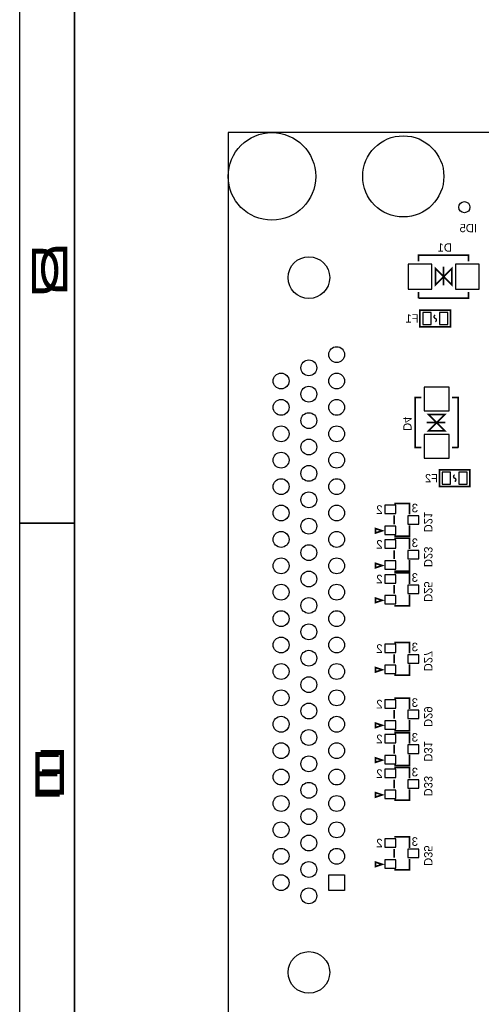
# Model space of a CAD drawing. Extents: x -19 to 391, y -43 to 244.
# Tile 13 of 34: x -19 to 23, y 10 to 100. Entities that reach past the tile are written whole.
import ezdxf

# ---------------------------------------------------------------- set-up
doc = ezdxf.new("R2010")
doc.units = 0
for name, color, linetype in [('BOARD_GEOMETRY_DIMENSION', 2, 'CONTINUOUS'), ('BOARD_GEOMETRY_OUTLINE', 3, 'CONTINUOUS'), ('BOARD_GEOMETRY_SILKSCREEN_B', 1, 'CONTINUOUS'), ('PACKAGE_GEOMETRY_SILKSCREEN_B', 4, 'CONTINUOUS'), ('PIN_B', 5, 'CONTINUOUS'), ('REF_DES_SILKSCREEN_B', 6, 'CONTINUOUS')]:
    doc.layers.add(name, color=color, linetype=linetype)

msp = doc.modelspace()

# ---------------------------------------------------------------- linework, layer by layer
at = {"layer": 'BOARD_GEOMETRY_DIMENSION'}
msp.add_lwpolyline([(-19.05, -43.18), (-19.05, 243.819934), (390.949942, 243.819934), (390.949942, -43.18)], close=True, dxfattribs=at)
for points in [[(-14.05001, 238.819944), (-14.05001, -38.179756)], [(-14.05001, 54.319932), (-19.05, 54.319932)]]:
    msp.add_lwpolyline(points, dxfattribs=at)
at = {"layer": 'BOARD_GEOMETRY_OUTLINE'}
msp.add_lwpolyline([(0, 0), (159.999934, 0), (159.999934, 90.000074), (0, 90.000074)], close=True, dxfattribs=at)
at = {"layer": 'BOARD_GEOMETRY_SILKSCREEN_B'}
msp.add_lwpolyline([(-19.05, -43.18), (-19.05, 243.819934), (390.949942, 243.819934), (390.949942, -43.18)], close=True, dxfattribs=at)
for points in [[(-14.05001, -38.179756), (-14.05001, 238.819944)], [(-19.05, 54.319932), (-14.05001, 54.319932)]]:
    msp.add_lwpolyline(points, dxfattribs=at)
at = {"layer": 'PACKAGE_GEOMETRY_SILKSCREEN_B', "const_width": 0.1524}
for points in [[(21.969984, 78.235048), (21.969984, 78.805024), (17.400016, 78.805024), (17.400016, 78.235048)], [(19.685, 76.0349), (19.685, 77.734922)], [(17.400016, 75.434952), (17.400016, 74.864976)], [(17.400016, 74.864976), (21.969984, 74.864976), (21.969984, 75.434952)], [(17.649952, 65.784984), (17.079976, 65.784984), (17.079976, 61.215016), (17.649952, 61.215016)], [(21.020024, 61.215016), (21.020024, 65.784984), (20.450048, 65.784984)], [(19.8501, 63.5), (18.150078, 63.5)], [(20.450048, 61.215016), (21.020024, 61.215016)], [(15.174976, 56.110124), (16.575024, 56.110124), (16.575024, 55.110126)], [(15.174976, 54.20995), (15.174976, 55.01005)], [(16.575024, 54.109874), (16.575024, 53.109876), (15.174976, 53.109876)], [(15.174976, 52.935124), (16.575024, 52.935124), (16.575024, 51.935126)], [(15.174976, 51.03495), (15.174976, 51.83505)], [(16.575024, 50.934874), (16.575024, 49.934876), (15.174976, 49.934876)], [(15.174976, 49.760124), (16.575024, 49.760124), (16.575024, 48.760126)], [(15.174976, 47.85995), (15.174976, 48.66005)], [(16.575024, 47.759874), (16.575024, 46.759876), (15.174976, 46.759876)], [(15.174976, 43.410124), (16.575024, 43.410124), (16.575024, 42.410126)], [(15.174976, 41.50995), (15.174976, 42.31005)], [(16.575024, 41.409874), (16.575024, 40.409876), (15.174976, 40.409876)], [(15.174976, 38.330124), (16.575024, 38.330124), (16.575024, 37.330126)], [(15.174976, 36.42995), (15.174976, 37.23005)], [(16.575024, 36.329874), (16.575024, 35.329876), (15.174976, 35.329876)], [(15.174976, 35.155124), (16.575024, 35.155124), (16.575024, 34.155126)], [(15.174976, 33.25495), (15.174976, 34.05505)], [(16.575024, 33.154874), (16.575024, 32.154876), (15.174976, 32.154876)], [(15.174976, 31.980124), (16.575024, 31.980124), (16.575024, 30.980126)], [(15.174976, 30.07995), (15.174976, 30.88005)], [(16.575024, 29.979874), (16.575024, 28.979876), (15.174976, 28.979876)], [(15.174976, 25.630124), (16.575024, 25.630124), (16.575024, 24.630126)], [(15.174976, 23.72995), (15.174976, 24.53005)], [(16.575024, 23.629874), (16.575024, 22.629876), (15.174976, 22.629876)]]:
    msp.add_lwpolyline(points, dxfattribs=at)
for points in [[(18.934938, 76.084938), (18.934938, 77.585062), (20.435062, 76.084938), (20.435062, 77.585062)], [(17.526, 72.263), (20.32, 72.263), (20.32, 73.787), (17.526, 73.787)], [(19.800062, 62.749938), (18.299938, 62.749938), (19.800062, 64.250062), (18.299938, 64.250062)], [(19.304, 57.658), (22.098, 57.658), (22.098, 59.182), (19.304, 59.182)], [(14.074902, 53.610002), (13.474954, 53.410104), (13.474954, 53.8099)], [(14.074902, 50.435002), (13.474954, 50.235104), (13.474954, 50.6349)], [(14.074902, 47.260002), (13.474954, 47.060104), (13.474954, 47.4599)], [(14.074902, 40.910002), (13.474954, 40.710104), (13.474954, 41.1099)], [(14.074902, 35.830002), (13.474954, 35.630104), (13.474954, 36.0299)], [(14.074902, 32.655002), (13.474954, 32.455104), (13.474954, 32.8549)], [(14.074902, 29.480002), (13.474954, 29.280104), (13.474954, 29.6799)], [(14.074902, 23.130002), (13.474954, 22.930104), (13.474954, 23.3299)]]:
    msp.add_lwpolyline(points, close=True, dxfattribs=at)
at = {"layer": 'PACKAGE_GEOMETRY_SILKSCREEN_B', "const_width": 0.127}
for points in [[(18.923, 73.324974, 0.720751), (18.923, 73.025)], [(18.923, 72.725026, 0.720751), (18.923, 73.025)], [(20.701, 58.719974, 0.720751), (20.701, 58.42)], [(20.701, 58.120026, 0.720751), (20.701, 58.42)]]:
    msp.add_lwpolyline(points, format="xyb", dxfattribs=at)
at = {"layer": 'PIN_B'}
for points in [[(16.445484, 77.978), (16.445484, 75.692), (18.604484, 75.692), (18.604484, 77.978)], [(20.765516, 77.978), (20.765516, 75.692), (22.924516, 75.692), (22.924516, 77.978)], [(17.78, 73.5711), (17.78, 72.4789), (18.542, 72.4789), (18.542, 73.5711)], [(19.304, 73.5711), (19.304, 72.4789), (20.066, 72.4789), (20.066, 73.5711)], [(17.907, 64.580516), (20.193, 64.580516), (20.193, 66.739516), (17.907, 66.739516)], [(17.907, 60.260484), (20.193, 60.260484), (20.193, 62.419484), (17.907, 62.419484)], [(19.558, 58.9661), (19.558, 57.8739), (20.32, 57.8739), (20.32, 58.9661)], [(21.082, 58.9661), (21.082, 57.8739), (21.844, 57.8739), (21.844, 58.9661)], [(14.316964, 55.18404), (15.332964, 55.18404), (15.332964, 55.94604), (14.316964, 55.94604)], [(16.417036, 54.229), (17.433036, 54.229), (17.433036, 54.991), (16.417036, 54.991)], [(14.316964, 53.27396), (15.332964, 53.27396), (15.332964, 54.03596), (14.316964, 54.03596)], [(14.316964, 52.00904), (15.332964, 52.00904), (15.332964, 52.77104), (14.316964, 52.77104)], [(16.417036, 51.054), (17.433036, 51.054), (17.433036, 51.816), (16.417036, 51.816)], [(14.316964, 50.09896), (15.332964, 50.09896), (15.332964, 50.86096), (14.316964, 50.86096)], [(14.316964, 48.83404), (15.332964, 48.83404), (15.332964, 49.59604), (14.316964, 49.59604)], [(16.417036, 47.879), (17.433036, 47.879), (17.433036, 48.641), (16.417036, 48.641)], [(14.316964, 46.92396), (15.332964, 46.92396), (15.332964, 47.68596), (14.316964, 47.68596)], [(14.316964, 42.48404), (15.332964, 42.48404), (15.332964, 43.24604), (14.316964, 43.24604)], [(16.417036, 41.529), (17.433036, 41.529), (17.433036, 42.291), (16.417036, 42.291)], [(14.316964, 40.57396), (15.332964, 40.57396), (15.332964, 41.33596), (14.316964, 41.33596)], [(14.316964, 37.40404), (15.332964, 37.40404), (15.332964, 38.16604), (14.316964, 38.16604)], [(16.417036, 36.449), (17.433036, 36.449), (17.433036, 37.211), (16.417036, 37.211)], [(14.316964, 35.49396), (15.332964, 35.49396), (15.332964, 36.25596), (14.316964, 36.25596)], [(14.316964, 34.22904), (15.332964, 34.22904), (15.332964, 34.99104), (14.316964, 34.99104)], [(16.417036, 33.274), (17.433036, 33.274), (17.433036, 34.036), (16.417036, 34.036)], [(14.316964, 32.31896), (15.332964, 32.31896), (15.332964, 33.08096), (14.316964, 33.08096)], [(14.316964, 31.05404), (15.332964, 31.05404), (15.332964, 31.81604), (14.316964, 31.81604)], [(16.417036, 30.099), (17.433036, 30.099), (17.433036, 30.861), (16.417036, 30.861)], [(14.316964, 29.14396), (15.332964, 29.14396), (15.332964, 29.90596), (14.316964, 29.90596)], [(14.316964, 24.70404), (15.332964, 24.70404), (15.332964, 25.46604), (14.316964, 25.46604)], [(16.417036, 23.749), (17.433036, 23.749), (17.433036, 24.511), (16.417036, 24.511)], [(14.316964, 22.79396), (15.332964, 22.79396), (15.332964, 23.55596), (14.316964, 23.55596)], [(9.19226, 22.178264), (10.64006, 22.178264), (10.64006, 20.730464), (9.19226, 20.730464)]]:
    msp.add_lwpolyline(points, close=True, dxfattribs=at)
for centre, radius in [((3.999992, 86.000082), 4.0005), ((15.999968, 86.000082), 3.7084), ((21.59, 83.185), 0.508), ((7.37616, 76.750164), 1.905), ((9.91616, 69.714364), 0.7239), ((7.37616, 68.507864), 0.7239), ((4.83616, 67.301364), 0.7239), ((9.91616, 67.301364), 0.7239), ((7.37616, 66.094864), 0.7239), ((4.83616, 64.888364), 0.7239), ((9.91616, 64.888364), 0.7239), ((7.37616, 63.681864), 0.7239), ((4.83616, 62.475364), 0.7239), ((9.91616, 62.475364), 0.7239), ((7.37616, 61.268864), 0.7239), ((4.83616, 60.062364), 0.7239), ((9.91616, 60.062364), 0.7239), ((7.37616, 58.855864), 0.7239), ((4.83616, 57.649364), 0.7239), ((9.91616, 57.649364), 0.7239), ((7.37616, 56.442864), 0.7239), ((4.83616, 55.236364), 0.7239), ((9.91616, 55.236364), 0.7239), ((7.37616, 54.029864), 0.7239), ((4.83616, 52.823364), 0.7239), ((9.91616, 52.823364), 0.7239), ((7.37616, 51.616864), 0.7239), ((4.83616, 50.410364), 0.7239), ((9.91616, 50.410364), 0.7239), ((7.37616, 49.203864), 0.7239), ((4.83616, 47.997364), 0.7239), ((9.91616, 47.997364), 0.7239), ((7.37616, 46.790864), 0.7239), ((4.83616, 45.584364), 0.7239), ((9.91616, 45.584364), 0.7239), ((7.37616, 44.377864), 0.7239), ((4.83616, 43.171364), 0.7239), ((9.91616, 43.171364), 0.7239), ((7.37616, 41.964864), 0.7239), ((4.83616, 40.758364), 0.7239), ((9.91616, 40.758364), 0.7239), ((7.37616, 39.551864), 0.7239), ((4.83616, 38.345364), 0.7239), ((9.91616, 38.345364), 0.7239), ((7.37616, 37.138864), 0.7239), ((4.83616, 35.932364), 0.7239), ((9.91616, 35.932364), 0.7239), ((7.37616, 34.725864), 0.7239), ((4.83616, 33.519364), 0.7239), ((9.91616, 33.519364), 0.7239), ((7.37616, 32.312864), 0.7239), ((4.83616, 31.106364), 0.7239), ((9.91616, 31.106364), 0.7239), ((7.37616, 29.899864), 0.7239), ((4.83616, 28.693364), 0.7239), ((9.91616, 28.693364), 0.7239), ((7.37616, 27.486864), 0.7239), ((4.83616, 26.280364), 0.7239), ((9.91616, 26.280364), 0.7239), ((7.37616, 25.073864), 0.7239), ((4.83616, 23.867364), 0.7239), ((9.91616, 23.867364), 0.7239), ((7.37616, 22.660864), 0.7239), ((4.83616, 21.454364), 0.7239), ((7.37616, 20.247864), 0.7239), ((7.37616, 13.250164), 1.905)]:
    msp.add_circle(centre, radius, dxfattribs=at)

# ---------------------------------------------------------------- texts
at = {"layer": 'BOARD_GEOMETRY_DIMENSION', "width": 0.75}
for s, p in [('D', (-18.26387, 75.320144)), ('E', (-17.949926, 29.320236))]:
    msp.add_text(s, height=4.064, dxfattribs=at).set_placement(p)
at = {"layer": 'BOARD_GEOMETRY_SILKSCREEN_B', "text_generation_flag": 2}
msp.add_text('ID5', height=0.762, dxfattribs=at).set_placement((22.733, 80.899))
at = {"layer": 'BOARD_GEOMETRY_SILKSCREEN_B', "text_generation_flag": 2, "width": 0.75}
for s, p in [('D', (-14.365478, 75.507342)), ('E', (-14.679422, 29.507434))]:
    msp.add_text(s, height=4.064, dxfattribs=at).set_placement(p)
at = {"layer": 'PACKAGE_GEOMETRY_SILKSCREEN_B', "text_generation_flag": 2}
for s, p in [('2', (14.116304, 55.1561)), ('3', (17.354296, 55.299102)), ('2', (14.116304, 51.9811)), ('3', (17.354296, 52.124102)), ('2', (14.116304, 48.8061)), ('3', (17.354296, 48.949102)), ('2', (14.116304, 42.4561)), ('3', (17.354296, 42.599102)), ('2', (14.116304, 37.3761)), ('3', (17.354296, 37.519102)), ('3', (17.354296, 34.344102)), ('2', (14.116304, 34.2011)), ('2', (14.116304, 31.0261)), ('3', (17.354296, 31.169102)), ('2', (14.116304, 24.6761)), ('3', (17.354296, 24.819102))]:
    msp.add_text(s, height=0.7874, dxfattribs=at).set_placement(p)
at = {"layer": 'REF_DES_SILKSCREEN_B', "text_generation_flag": 2}
for s, p in [('D1', (20.447, 79.121)), ('F1', (17.399, 72.644)), ('F2', (19.177, 58.039))]:
    msp.add_text(s, height=0.762, dxfattribs=at).set_placement(p)
for s, p in [('D4', (16.002, 62.738)), ('D21', (17.907, 53.467)), ('D23', (17.907, 50.292)), ('D25', (17.907, 47.117)), ('D27', (17.907, 40.767)), ('D29', (17.907, 35.687)), ('D31', (17.907, 32.512)), ('D33', (17.907, 29.337)), ('D35', (17.907, 22.987))]:
    msp.add_text(s, height=0.762, rotation=270, dxfattribs=at).set_placement(p)

doc.saveas('drawing.dxf')
